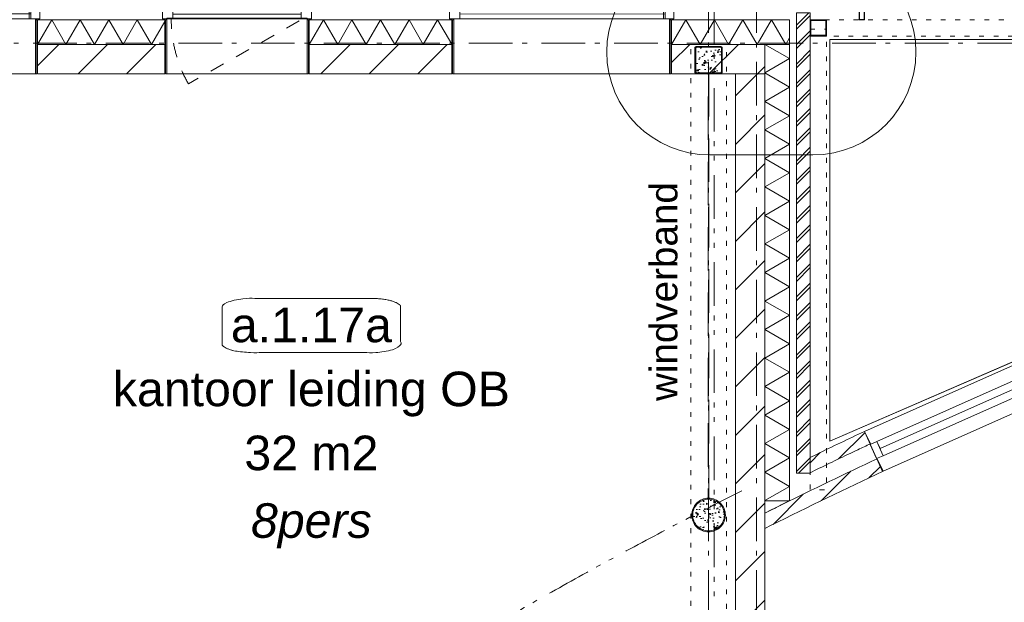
# Model space of a CAD drawing. Header units: millimetres. Extents: x -62314 to 79800, y -34032 to 28340.
# Tile 31 of 256: x 13115 to 20288, y 16239 to 20485. Entities that reach past the tile are written whole.
import ezdxf
from ezdxf.enums import TextEntityAlignment as Align

# ---------------------------------------------------------------- set-up
doc = ezdxf.new("R2010")
doc.units = ezdxf.units.MM
doc.header["$LTSCALE"] = 508
doc.header["$PDMODE"] = 1
doc.header["$PDSIZE"] = -2
for name, pattern in [('Dash Style-1', [0.41664, 0.20828, -0.20836]), ('Dash Style-12', [0.9375, 0.625, -0.3125]), ('Dash Style-5', [0.20828, 0.069425, -0.138855]), ('Dash Style-6', [1.04164, 0.625, -0.20828, 0.06943, -0.13893]), ('Dash Style-8', [1.25, 0.625, -0.20828, 0.06943, -0.13893, 0.06943, -0.13893])]:
    doc.linetypes.add(name, pattern=pattern)
for name, color, linetype, lineweight in [('(00) tekening-lijn draairichting', 7, 'Dash Style-1', 0), ('(00) tekening-merk kozijn', 40, 'Continuous', 0), ('(00) tekening-stramien-algemeen', 7, 'Dash Style-6', 0), ('(00) tekening-verwijzing', 33, 'Fence_Line', 0), ('(00) tekst-algemeen', 8, 'Continuous', 0), ('(00) tekst-klein', 8, 'Continuous', 0), ('(00) tekst-ruimtenummer-algemeen', 8, 'Continuous', 0), ('(00) tekst-ruimtenummer-gradering', 8, 'Continuous', 0), ('(02) sloop-demarcatielijn', 5, 'Dash Style-1', 0), ('(21) buitenwanden-X baksteen_metselwerk', 92, 'Continuous', 0), ('(22) binnenwanden-X bestaand', 7, 'Continuous', 0), ('(22) binnenwanden-X kalkzandsteen', 1, 'Continuous', 0), ('(28) hoofddraagconstructie-bovenliggend', 1, 'Dash Style-5', 0), ('(41) buitenwandafwerkingen-az-R-strekmetaal _ rooster', 142, 'Continuous', 0), ('(42) binnenwandafwerkingen-R plaatmateriaal algemeen', 12, 'Continuous', 0), ('(__) constructies_materialen-K isolatie', 8, 'Continuous', 0), ('(__) constructies_materialen-q beton', 6, 'Continuous', 0), ('(__) constructies_materialen-Xh2 staalproducten', 1, 'Continuous', 0), ('(__) constructies_materialen-Xh4 alu producten', 140, 'Continuous', 0), ('None', 7, 'Continuous', 0)]:
    doc.layers.add(name, color=color, linetype=linetype, lineweight=lineweight)
doc.styles.add('Arial', font='Arial')
doc.styles.add('Arial Italic (italic)', font='Arial Italic')
doc.linetypes.add('Fence_Line', pattern='A,0,[1,Fence_Line.shx,S=0.19685,R=0,X=0,Y=-0.441942],-5', length=5)
pattern_1 = [(45, (163395.98, 42314.6), (-176.7767, 176.7767), [])]
pattern_2 = [(45, (0, 0), (-89.80256, 89.80256), [])]
pattern_3 = [(95, (0, 0), (77.05, 64.654), [10.477, -115.252])]
pattern_4 = [(40, (0, 0), (-88.01, 60.6), [8.382, -92.202]), (145.45, (6.42, 5.39), (-10.957, 125.25), [8.905, -97.95]), (91.184, (-19.76, 19.76), (121.776, 89.074), [15.716, -172.88]), (141.636, (-9.61, 27.18), (-3.9, 188.55), [13.36, -146.924]), (36.18, (-19.76, 19.76), (-3.9, 188.55), [12.57, -138.3]), (66, (-4.94, 24.696), (98.736, 19.192), [10.477, -115.252]), (11, (-4.94, 24.7), (-47.597, 95.67), [8.382, -92.202]), (116.45, (3.29, 26.295), (51.14, 114.86), [8.905, -97.95]), (82.5, (0, 0), (-31.683, 34.085), [0.01, -277.224]), (82.5, (302.015, 2294.028), (-31.683, 34.0854), [0.011, -277.2237]), (82.5, (302.05, 2294.305), (-31.683, 34.0854), [0.011, -277.2237]), (82.5, (612.402, 4651.658), (-31.683, 34.08538), [0.011, -277.2237]), (82.5, (612.44, 4651.935), (-31.683, 34.08538), [0.011, -277.2237]), (52.5, (0, 0), (-12.974, 64.948), [0.01, -177.618]), (52.5, (825.335, 1075.597), (-12.9744, 64.9479), [0.011, -177.6175]), (52.5, (825.505, 1075.82), (-12.9744, 64.9479), [0.011, -177.6175]), (52.5, (2201.67, 2869.27), (-12.97435, 64.94785), [0.011, -177.6175]), (52.5, (2201.84, 2869.493), (-12.97435, 64.94785), [0.011, -177.6175]), (12.5, (-22.03, -22.03), (54.96, 50.5044), [0.01, -288.47]), (12.5, (844.31, 170.034), (54.9603, 50.5044), [0.011, -288.4695]), (12.5, (844.584, 170.095), (54.9603, 50.5044), [0.011, -288.4695]), (12.5, (3546.987, 769.203), (54.96032, 50.5044), [0.011, -288.4695]), (12.5, (3547.26, 769.264), (54.96032, 50.5044), [0.011, -288.4695]), (2.5, (-31.91, -31.91), (47.72, 67.497), [0.01, -220.436]), (2.5, (1120.5, 18.41), (47.72, 67.4973), [0.011, -220.436]), (2.5, (1120.78, 18.42), (47.72, 67.4973), [0.011, -220.436]), (2.5, (2957.37, 98.61), (47.7201, 67.4973), [0.011, -220.4356]), (2.5, (2957.65, 98.62), (47.7201, 67.4973), [0.011, -220.4356])]

# ---------------------------------------------------------------- blocks, each defined once
blk = doc.blocks.new('(00)-1-ruimtenummer-200')
at = {"layer": '(00) tekst-ruimtenummer-algemeen', "color": 17, "lineweight": 0, "transparency": 33554687}
blk.add_open_spline([(433.3, 618), (491.4, 618), (591.9, 600.3), (650, 569.8), (650, 420.4), (650, 271.1), (591.9, 240.5), (491.4, 222.9), (0, 222.9), (-491.4, 222.9), (-591.9, 240.5), (-650, 271.1), (-650, 420.4), (-650, 569.8), (-591.9, 600.3), (-491.4, 618), (-14.5, 618), (433.3, 618)], degree=2, knots=[0, 0, 0, 0.013296, 0.026591, 0.039887, 0.251662, 0.264958, 0.278253, 0.291549, 0.503324, 0.51662, 0.529915, 0.543211, 0.754986, 0.768281, 0.781577, 0.794873, 1, 1, 1], dxfattribs=at)
at = {"layer": 'None', "color": 7, "linetype": 'Continuous', "lineweight": 0}
blk.add_point((0, 0), dxfattribs=at)
at = {"layer": '(00) tekst-ruimtenummer-algemeen', "color": 17, "transparency": 33554687, "style": 'Arial'}
for tag, p in [('nummer', (0, 222.9)), ('naam', (0, -243.4)), ('oppervlak', (0, -709.7))]:
    blk.add_attdef(tag, text='', height=251.7, dxfattribs=at).set_placement(p, align=Align.BOTTOM_CENTER)
at = {"layer": '(00) tekst-ruimtenummer-gradering', "color": 17, "transparency": 33554687, "style": 'Arial Italic (italic)'}
blk.add_attdef('personen', text='', height=251.7, dxfattribs=at).set_placement((0, -875.5), align=Align.TOP_CENTER)
at = {"layer": 'None', "color": 0, "flags": 1}
blk.add_attdef('klasse', (-1353.2, -1667.8), '', height=251.7, dxfattribs=at)
blk = doc.blocks.new('Isolatie Object-5')
at = {"layer": '(__) constructies_materialen-K isolatie', "color": 2, "lineweight": 0, "transparency": 33554687, "flags": 128}
blk.add_lwpolyline([(0, 90), (3327.9, 90), (3327.9, -90), (0, -90)], close=True, dxfattribs=at)
blk.add_lwpolyline([(0, -90), (103.9, 90), (207.8, -90), (207.8, -90), (311.8, 90), (415.7, -90), (415.7, -90), (519.6, 90), (623.5, -90), (623.5, -90), (727.5, 90), (831.4, -90), (831.4, -90), (935.3, 90), (1039.2, -90), (1039.2, -90), (1143.2, 90), (1247.1, -90), (1247.1, -90), (1351, 90), (1454.9, -90), (1454.9, -90), (1558.8, 90), (1662.8, -90), (1662.8, -90), (1766.7, 90), (1870.6, -90), (1870.6, -90), (1974.5, 90), (2078.5, -90), (2078.5, -90), (2182.4, 90), (2286.3, -90), (2286.3, -90), (2390.2, 90), (2494.2, -90), (2494.2, -90), (2598.1, 90), (2702, -90), (2702, -90), (2805.9, 90), (2909.9, -90), (2909.9, -90), (3013.8, 90), (3117.7, -90), (3117.7, -90), (3221.6, 90), (3325.5, -90), (3327.9, -85.9)], dxfattribs=at)
blk = doc.blocks.new('Isolatie Object-6')
at = {"layer": '(__) constructies_materialen-K isolatie', "color": 2, "lineweight": 0, "transparency": 33554687, "flags": 128}
blk.add_lwpolyline([(0, 90), (859, 90), (859, -90), (0, -90)], close=True, dxfattribs=at)
blk.add_lwpolyline([(0, -90), (103.9, 90), (207.8, -90), (207.8, -90), (311.8, 90), (415.7, -90), (415.7, -90), (519.6, 90), (623.5, -90), (623.5, -90), (727.5, 90), (831.4, -90), (859, -42.2)], dxfattribs=at)
blk = doc.blocks.new('kozijn bestaand plt-2')
at = {"layer": 'None', "color": 17, "lineweight": 0, "transparency": 33554687, "flags": 128}
for points in [[(-4, 320), (1207.9, 320), (1207.9, 0), (-4, 0)], [(49, 217), (49, 103), (-4, 103), (-4, 217)], [(49, 217), (1207.9, 217), (1207.9, 103), (49, 103)], [(49, 217), (1207.9, 217), (1207.9, 160), (49, 160)], [(1207.9, 217), (1207.9, 103), (1154.9, 103), (1154.9, 217)]]:
    blk.add_lwpolyline(points, close=True, dxfattribs=at)
blk = doc.blocks.new('Group-49-1')
at = {"layer": '(22) binnenwanden-X bestaand', "linetype": 'Continuous', "lineweight": 0, "transparency": 33554687}
h = blk.add_hatch(dxfattribs=at)
h.set_pattern_fill('Brick', style=0, pattern_type=2)
h.set_pattern_definition(pattern_2)
edge = h.paths.add_edge_path()
edge.add_arc((-135408, -43511.6), 20615.6, 115.0176, 116.09308)
edge.add_line((-144475.3, -24997.2), (-144523.3, -25020.6))
edge.add_line((-144523.3, -25020.6), (-144523.3, -25131.6))
edge.add_line((-144523.3, -25131.6), (-144475.4, -25108.1))
edge.add_arc((-136167.3, -41988.2), 18813.9, 115.18856, 116.20545, ccw=False)
edge.add_line((-144174.5, -24963.3), (-144174.5, -24963.3))
edge.add_line((-144174.5, -24963.3), (-144174.5, -24963.3))
edge.add_arc((-129910.7, -55291.1), 33514.6, 115.01759, 115.18855, ccw=False)
edge.add_line((-144083.9, -24920.9), (-144083.9, -24920.9))
edge.add_line((-144083.9, -24920.9), (-144126.2, -24830.2))
h = blk.add_hatch(dxfattribs=at)
h.set_pattern_fill('Brick', style=0, pattern_type=2)
h.set_pattern_definition(pattern_2)
edge = h.paths.add_edge_path()
edge.add_arc((-129910.7, -55291.1), 33394.6, 115.01759, 116.3497)
edge.add_line((-144732.9, -25366.1), (-144732.9, -25366.1))
edge.add_line((-144732.9, -25366.1), (-144732.9, -25366.1))
edge.add_arc((-136120.2, -42754.5), 19404.5, 116.34971, 116.59061)
edge.add_line((-144805.9, -25402.5), (-144853.3, -25426.2))
edge.add_line((-144853.3, -25426.2), (-144853.3, -25537.9))
edge.add_line((-144853.3, -25537.9), (-144805.9, -25514.2))
edge.add_arc((-129998.1, -55103.8), 33088, 115.0176, 116.58521, ccw=False)
edge.add_line((-143990.9, -25120.2), (-144033.2, -25029.6))
edge.add_line((-144033.2, -25029.6), (-144033.2, -25029.6))
at = {"layer": '(22) binnenwanden-X bestaand', "color": 1, "lineweight": 0, "transparency": 33554687, "flags": 128}
for points in [[(-144126.2, -24830.2, 0.004693), (-144475.3, -24997.2), (-144523.3, -25020.6), (-144523.3, -25131.6), (-144475.4, -25108.1, -0.004437), (-144174.5, -24963.3), (-144174.5, -24963.3), (-144174.5, -24963.3, -0.000746), (-144083.9, -24920.9), (-144083.9, -24920.9)], [(-144033.2, -25029.6, 0.005812), (-144732.9, -25366.1), (-144732.9, -25366.1), (-144732.9, -25366.1, 0.001051), (-144805.9, -25402.5), (-144853.3, -25426.2), (-144853.3, -25537.9), (-144805.9, -25514.2, -0.00684), (-143990.9, -25120.2), (-144033.2, -25029.6)]]:
    blk.add_lwpolyline(points, format="xyb", close=True, dxfattribs=at)
at = {"layer": 'None', "color": 17, "transparency": 33554687, "rotation": 23.98134738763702}
blk.add_blockref('kozijn bestaand plt-2', (-143992.6, -25121), dxfattribs=at)
blk = doc.blocks.new('Symbol-3')
at = {"layer": '(__) constructies_materialen-Xh2 staalproducten', "color": 3, "lineweight": 0, "transparency": 33554687, "flags": 128}
for points in [[(-60, 60), (-60, -60), (60, -60), (60, 60)], [(53.7, -53.7), (-53.7, -53.7), (-53.7, 53.7), (53.7, 53.7)]]:
    blk.add_lwpolyline(points, close=True, dxfattribs=at)
blk = doc.blocks.new('Group-51-1')
at = {"layer": '(28) hoofddraagconstructie-bovenliggend', "color": 2, "lineweight": 0, "transparency": 33554687, "flags": 128}
for points in [[(35579.7, 15590.5), (35579.7, 15710.5), (45079.7, 15710.5), (45079.7, 15590.5)], [(35459.7, 15640.5), (35579.7, 15640.5), (35579.7, 12284.8), (35459.7, 12284.8)]]:
    blk.add_lwpolyline(points, close=True, dxfattribs=at)
at = {"layer": '(41) buitenwandafwerkingen-az-R-strekmetaal _ rooster', "color": 1, "lineweight": 0, "transparency": 33554687, "flags": 128}
blk.add_lwpolyline([(35603.9, 12637.7), (37684.7, 13541.3), (37684.7, 15565.5), (35603.9, 15565.5)], close=True, dxfattribs=at)
at = {"layer": 'None', "color": 17, "lineweight": 0, "transparency": 33554687}
blk.add_line((35603.9, 12637.7), (37684.7, 13541.3), dxfattribs=at)
at = {"layer": 'None', "color": 17, "transparency": 33554687}
blk.add_blockref('Symbol-3', (35519.7, 15650.5), dxfattribs=at)
blk = doc.blocks.new('kolom 244.5x6.3-staal-beton')
at = {"layer": '(__) constructies_materialen-q beton', "linetype": 'Continuous', "lineweight": 0, "transparency": 33554687}
h = blk.add_hatch(dxfattribs=at)
h.set_pattern_fill('(__)q beton gewapend fijn 1_5', color=253, style=0, pattern_type=2)
h.set_pattern_definition(pattern_3)
h.paths.add_polyline_path([(115.5, 0), (114.9, -11.3), (113.3, -22.5), (110.5, -33.5), (106.7, -44.2), (101.9, -54.4), (96, -64.2), (89.3, -73.3), (81.7, -81.7), (73.3, -89.3), (64.2, -96), (54.4, -101.9), (44.2, -106.7), (33.5, -110.5), (22.5, -113.3), (11.3, -114.9), (0, -115.5), (-11.3, -114.9), (-22.5, -113.3), (-33.5, -110.5), (-44.2, -106.7), (-54.4, -101.9), (-64.2, -96), (-73.3, -89.3), (-81.7, -81.7), (-89.3, -73.3), (-96, -64.2), (-101.9, -54.4), (-106.7, -44.2), (-110.5, -33.5), (-113.3, -22.5), (-114.9, -11.3), (-115.5, 0), (-114.9, 11.3), (-113.3, 22.5), (-110.5, 33.5), (-106.7, 44.2), (-101.9, 54.4), (-96, 64.2), (-89.3, 73.3), (-81.7, 81.7), (-73.3, 89.3), (-64.2, 96), (-54.4, 101.9), (-44.2, 106.7), (-33.5, 110.5), (-22.5, 113.3), (-11.3, 114.9), (0, 115.5), (11.3, 114.9), (22.5, 113.3), (33.5, 110.5), (44.2, 106.7), (54.4, 101.9), (64.2, 96), (73.3, 89.3), (81.7, 81.7), (89.3, 73.3), (96, 64.2), (101.9, 54.4), (106.7, 44.2), (110.5, 33.5), (113.3, 22.5), (114.9, 11.3)])
h = blk.add_hatch(dxfattribs=at)
h.set_pattern_fill('(__)q beton gewapend fijn 1_5-1', color=8, style=0, pattern_type=2)
h.set_pattern_definition(pattern_4)
h.paths.add_polyline_path([(115.5, 0), (114.9, -11.3), (113.3, -22.5), (110.5, -33.5), (106.7, -44.2), (101.9, -54.4), (96, -64.2), (89.3, -73.3), (81.7, -81.7), (73.3, -89.3), (64.2, -96), (54.4, -101.9), (44.2, -106.7), (33.5, -110.5), (22.5, -113.3), (11.3, -114.9), (0, -115.5), (-11.3, -114.9), (-22.5, -113.3), (-33.5, -110.5), (-44.2, -106.7), (-54.4, -101.9), (-64.2, -96), (-73.3, -89.3), (-81.7, -81.7), (-89.3, -73.3), (-96, -64.2), (-101.9, -54.4), (-106.7, -44.2), (-110.5, -33.5), (-113.3, -22.5), (-114.9, -11.3), (-115.5, 0), (-114.9, 11.3), (-113.3, 22.5), (-110.5, 33.5), (-106.7, 44.2), (-101.9, 54.4), (-96, 64.2), (-89.3, 73.3), (-81.7, 81.7), (-73.3, 89.3), (-64.2, 96), (-54.4, 101.9), (-44.2, 106.7), (-33.5, 110.5), (-22.5, 113.3), (-11.3, 114.9), (0, 115.5), (11.3, 114.9), (22.5, 113.3), (33.5, 110.5), (44.2, 106.7), (54.4, 101.9), (64.2, 96), (73.3, 89.3), (81.7, 81.7), (89.3, 73.3), (96, 64.2), (101.9, 54.4), (106.7, 44.2), (110.5, 33.5), (113.3, 22.5), (114.9, 11.3)])
at = {"layer": '(__) constructies_materialen-q beton', "color": 5, "lineweight": 0, "transparency": 33554687, "flags": 128}
blk.add_lwpolyline([(115.5, 0), (114.9, -11.3), (113.3, -22.5), (110.5, -33.5), (106.7, -44.2), (101.9, -54.4), (96, -64.2), (89.3, -73.3), (81.7, -81.7), (73.3, -89.3), (64.2, -96), (54.4, -101.9), (44.2, -106.7), (33.5, -110.5), (22.5, -113.3), (11.3, -114.9), (0, -115.5), (-11.3, -114.9), (-22.5, -113.3), (-33.5, -110.5), (-44.2, -106.7), (-54.4, -101.9), (-64.2, -96), (-73.3, -89.3), (-81.7, -81.7), (-89.3, -73.3), (-96, -64.2), (-101.9, -54.4), (-106.7, -44.2), (-110.5, -33.5), (-113.3, -22.5), (-114.9, -11.3), (-115.5, 0), (-114.9, 11.3), (-113.3, 22.5), (-110.5, 33.5), (-106.7, 44.2), (-101.9, 54.4), (-96, 64.2), (-89.3, 73.3), (-81.7, 81.7), (-73.3, 89.3), (-64.2, 96), (-54.4, 101.9), (-44.2, 106.7), (-33.5, 110.5), (-22.5, 113.3), (-11.3, 114.9), (0, 115.5), (11.3, 114.9), (22.5, 113.3), (33.5, 110.5), (44.2, 106.7), (54.4, 101.9), (64.2, 96), (73.3, 89.3), (81.7, 81.7), (89.3, 73.3), (96, 64.2), (101.9, 54.4), (106.7, 44.2), (110.5, 33.5), (113.3, 22.5), (114.9, 11.3)], close=True, dxfattribs=at)
at = {"layer": '(__) constructies_materialen-Xh2 staalproducten', "color": 3, "lineweight": 0, "transparency": 33554687, "flags": 128}
for points in [[(-122.5, 0, -0.414214), (0, 122.5, -0.414214), (122.5, 0, -0.414214), (0, -122.5, -0.414214)], [(-115.5, 0, -0.414214), (0, 115.5, -0.414214), (115.5, 0, -0.414214), (0, -115.5, -0.414214)]]:
    blk.add_lwpolyline(points, format="xyb", close=True, dxfattribs=at)
at = {"layer": 'None', "color": 7, "linetype": 'Continuous', "lineweight": 0, "transparency": 33554687}
blk.add_point((0, 0), dxfattribs=at)
blk = doc.blocks.new('kolom 200x200x6.3-staal-beton')
at = {"layer": '(__) constructies_materialen-q beton', "linetype": 'Continuous', "lineweight": 0, "transparency": 33554687}
h = blk.add_hatch(dxfattribs=at)
h.set_pattern_fill('(__)q beton gewapend fijn 1_5', color=253, style=0, pattern_type=2)
h.set_pattern_definition(pattern_3)
edge = h.paths.add_edge_path()
edge.add_line((-93.7, 85), (-93.7, -85))
edge.add_arc((-85, -85), 8.7, 180, 270)
edge.add_line((-85, -93.7), (85, -93.7))
edge.add_arc((85, -85), 8.7, 270, 360)
edge.add_line((93.7, -85), (93.7, 85))
edge.add_arc((85, 85), 8.7, 0, 90)
edge.add_line((85, 93.7), (-85, 93.7))
edge.add_arc((-85, 85), 8.7, 90, 180)
edge.add_line((-93.7, 85), (-93.7, 85))
h = blk.add_hatch(dxfattribs=at)
h.set_pattern_fill('(__)q beton gewapend fijn 1_5-1', color=8, style=0, pattern_type=2)
h.set_pattern_definition(pattern_4)
edge = h.paths.add_edge_path()
edge.add_line((-93.7, 85), (-93.7, -85))
edge.add_arc((-85, -85), 8.7, 180, 270)
edge.add_line((-85, -93.7), (85, -93.7))
edge.add_arc((85, -85), 8.7, 270, 360)
edge.add_line((93.7, -85), (93.7, 85))
edge.add_arc((85, 85), 8.7, 0, 90)
edge.add_line((85, 93.7), (-85, 93.7))
edge.add_arc((-85, 85), 8.7, 90, 180)
edge.add_line((-93.7, 85), (-93.7, 85))
at = {"layer": '(__) constructies_materialen-q beton', "color": 5, "lineweight": 0, "transparency": 33554687, "flags": 128}
blk.add_lwpolyline([(-93.7, 85), (-93.7, -85, 0.414214), (-85, -93.7), (85, -93.7, 0.414214), (93.7, -85), (93.7, 85, 0.414214), (85, 93.7), (-85, 93.7, 0.414214), (-93.7, 85)], format="xyb", close=True, dxfattribs=at)
at = {"layer": '(__) constructies_materialen-Xh2 staalproducten', "color": 3, "lineweight": 0, "transparency": 33554687, "flags": 128}
for points in [[(85, 100), (-85, 100, 0.414214), (-100, 85), (-100, -85, 0.414214), (-85, -100), (85, -100, 0.414214), (100, -85), (100, 85, 0.414214), (85, 100)], [(-93.7, 85, -0.414214), (-85, 93.7), (85, 93.7, -0.414214), (93.7, 85), (93.7, -85, -0.414214), (85, -93.7), (-85, -93.7, -0.414214), (-93.7, -85)]]:
    blk.add_lwpolyline(points, format="xyb", close=True, dxfattribs=at)
at = {"layer": 'None', "color": 7, "linetype": 'Continuous', "lineweight": 0, "transparency": 33554687}
blk.add_point((0, 0), dxfattribs=at)
blk = doc.blocks.new('Group-52-1')
at = {"layer": '(28) hoofddraagconstructie-bovenliggend', "color": 2, "lineweight": 0, "transparency": 33554687, "flags": 128}
blk.add_lwpolyline([(34590, 15530.5), (34850, 15530.5), (34850, 7237.9), (34590, 7237.9)], close=True, dxfattribs=at)
at = {"layer": '(__) constructies_materialen-Xh2 staalproducten', "color": 3, "linetype": 'Dash Style-12', "lineweight": 0, "transparency": 33554687, "flags": 128}
blk.add_lwpolyline([(34717.5, 15316.2), (34722.5, 15316.2), (34722.5, 12222.5), (34717.5, 12222.5)], close=True, dxfattribs=at)
at = {"layer": 'None', "color": 17, "transparency": 33554687}
for name, p in [('kolom 200x200x6.3-staal-beton', (34720, 15416.2)), ('kolom 244.5x6.3-staal-beton', (34720, 12100))]:
    blk.add_blockref(name, p, dxfattribs=at)
at = {"layer": '(00) tekst-klein', "color": 17, "transparency": 33554687, "insert": (34292, 12931.2), "char_height": 201.377, "attachment_point": 1, "rotation": 90, "line_spacing_factor": 0.962448, "style": 'Arial'}
blk.add_mtext('windverband', dxfattribs=at)
blk = doc.blocks.new('constructie laagbouw basis-blok a')
at = {"layer": 'None', "color": 17, "transparency": 33554687}
for name in ['Group-51-1', 'Group-52-1']:
    blk.add_blockref(name, (0, 0), dxfattribs=at)
blk = doc.blocks.new('alu regel 40x100')
at = {"layer": '(__) constructies_materialen-Xh4 alu producten', "color": 1, "lineweight": 0, "transparency": 33554687, "flags": 128}
for points in [[(0, 100), (0, 0), (40, 0), (40, 100)], [(38, 2), (2, 2), (2, 98), (38, 98)]]:
    blk.add_lwpolyline(points, close=True, dxfattribs=at)
blk = doc.blocks.new('Group-53-1')
at = {"layer": 'None', "color": 17, "transparency": 33554687}
blk.add_blockref('alu regel 40x100', (18625.2, 7977.5), dxfattribs=at)
blk = doc.blocks.new('constructie laagbouw 01 totaal')
at = {"layer": 'None', "color": 17, "transparency": 33554687}
for name, p in [('Group-53-1', (0, 0)), ('constructie laagbouw basis-blok a', (-17191.5, -7733))]:
    blk.add_blockref(name, p, dxfattribs=at)
blk = doc.blocks.new('00-merk kozijn')
at = {"layer": '(00) tekening-merk kozijn', "color": 2, "lineweight": 0, "transparency": 33554687, "flags": 128}
blk.add_lwpolyline([(233.3, 50, 0.105357), (349.4, 74.7), (350, 75), (350, 225), (349.4, 225.3, 0.105357), (233.3, 250), (-233.3, 250, 0.105357), (-349.4, 225.3), (-350, 225), (-350, 75), (-349.4, 74.7, 0.105357), (-233.3, 50)], format="xyb", close=True, dxfattribs=at)
at = {"layer": 'None', "color": 7, "linetype": 'Continuous', "lineweight": 0, "transparency": 33554687}
blk.add_point((0, 0), dxfattribs=at)
at = {"layer": '(00) tekening-merk kozijn', "color": 2, "transparency": 33554687, "style": 'Arial'}
blk.add_attdef('MERK', text='', height=100.7, dxfattribs=at).set_placement((0, 149.9), align=Align.MIDDLE_CENTER)
blk = doc.blocks.new('kozijn aansluiting-hoek zonder lijst')
at = {"layer": '(42) binnenwandafwerkingen-R plaatmateriaal algemeen', "color": 17, "lineweight": 0, "transparency": 33554687, "flags": 128}
blk.add_lwpolyline([(-32, 469), (-22, 469), (-22, 75), (-32, 75)], close=True, dxfattribs=at)
at = {"layer": 'None', "color": 17, "lineweight": 0, "transparency": 33554687}
blk.add_line((-17, 255), (-17, 469), dxfattribs=at)
at = {"layer": 'None', "color": 17, "lineweight": 0, "transparency": 33554687, "flags": 128}
blk.add_lwpolyline([(-76, 70), (0, 70), (0, 0), (-76, 0)], close=True, dxfattribs=at)
at = {"layer": 'None', "color": 7, "linetype": 'Continuous', "lineweight": 0, "transparency": 33554687}
for p in [(0, 0), (12, -75)]:
    blk.add_point(p, dxfattribs=at)
blk = doc.blocks.new('bu-a-06 plt')
at = {"layer": '(00) tekening-lijn draairichting', "color": 17, "lineweight": 0, "transparency": 33554687, "flags": 128}
blk.add_lwpolyline([(909.1, -297.9, 0.12979), (1034, 175), (76, 175)], format="xyb", close=True, dxfattribs=at)
at = {"layer": 'None', "color": 17, "lineweight": 0, "transparency": 33554687}
blk.add_line((1022, 210), (88, 210), dxfattribs=at)
at = {"layer": 'None', "color": 17, "lineweight": 0, "transparency": 33554687, "flags": 128}
for points in [[(0, 320), (1110, 320), (1110, 245), (0, 245)], [(88, 245), (1022, 245), (1022, 175), (88, 175)], [(44, 180), (1066, 180), (1066, -224), (44, -224)]]:
    blk.add_lwpolyline(points, close=True, dxfattribs=at)
at = {"layer": 'None', "color": 7, "linetype": 'Continuous', "lineweight": 0, "transparency": 33554687}
blk.add_point((0, 0), dxfattribs=at)
at = {"layer": '(00) tekst-algemeen', "color": 17, "transparency": 33554687}
blk.add_blockref('00-merk kozijn', (555, 320), dxfattribs=at).add_auto_attribs({'MERK': 'bu-a-06'})
at = {"layer": 'None', "color": 17, "transparency": 33554687, "rotation": 180}
blk.add_blockref('kozijn aansluiting-hoek zonder lijst', (12, 245), dxfattribs=at)
at = {"layer": 'None', "color": 17, "transparency": 33554687, "xscale": -1, "rotation": 180}
blk.add_blockref('kozijn aansluiting-hoek zonder lijst', (1098, 245), dxfattribs=at)
blk = doc.blocks.new('Isolatie Object-7')
at = {"layer": '(__) constructies_materialen-K isolatie', "color": 2, "lineweight": 0, "transparency": 33554687, "flags": 128}
blk.add_lwpolyline([(0, 90), (1038, 90), (1038, -90), (0, -90)], close=True, dxfattribs=at)
blk.add_lwpolyline([(0, -90), (103.9, 90), (207.8, -90), (207.8, -90), (311.8, 90), (415.7, -90), (415.7, -90), (519.6, 90), (623.5, -90), (623.5, -90), (727.5, 90), (831.4, -90), (935.3, 90), (1038, -87.9)], dxfattribs=at)
blk = doc.blocks.new('bu-a-02 plt')
at = {"layer": 'None', "color": 17, "lineweight": 0, "transparency": 33554687}
blk.add_line((88, 210), (1584, 212.5), dxfattribs=at)
at = {"layer": 'None', "color": 17, "lineweight": 0, "transparency": 33554687, "flags": 128}
for points in [[(0, 320), (1660, 320), (1660, 245), (0, 245)], [(88, 245), (1584, 245), (1584, 175), (88, 175)], [(44, 175), (1616, 175), (1616, -224), (44, -224)]]:
    blk.add_lwpolyline(points, close=True, dxfattribs=at)
at = {"layer": 'None', "color": 7, "linetype": 'Continuous', "lineweight": 0, "transparency": 33554687}
blk.add_point((0, 0), dxfattribs=at)
at = {"layer": '(00) tekst-algemeen', "color": 17, "transparency": 33554687}
blk.add_blockref('00-merk kozijn', (830, 320), dxfattribs=at).add_auto_attribs({'MERK': 'bu-a-02'})
at = {"layer": 'None', "color": 17, "transparency": 33554687, "rotation": 180}
blk.add_blockref('kozijn aansluiting-hoek zonder lijst', (12, 245), dxfattribs=at)
at = {"layer": 'None', "color": 17, "transparency": 33554687, "xscale": -1, "rotation": 180}
blk.add_blockref('kozijn aansluiting-hoek zonder lijst', (1648, 245), dxfattribs=at)
blk = doc.blocks.new('Isolatie Object-8')
at = {"layer": '(__) constructies_materialen-K isolatie', "color": 2, "lineweight": 0, "transparency": 33554687, "flags": 128}
blk.add_lwpolyline([(0, 90), (928, 90), (928, -90), (0, -90)], close=True, dxfattribs=at)
blk.add_lwpolyline([(0, -90), (103.9, 90), (207.8, -90), (207.8, -90), (311.8, 90), (415.7, -90), (415.7, -90), (519.6, 90), (623.5, -90), (623.5, -90), (727.5, 90), (831.4, -90), (928, 77.3)], dxfattribs=at)
blk = doc.blocks.new('Group-162-1')
at = {"layer": '(00) tekening-verwijzing', "color": 7, "linetype": 'Continuous', "lineweight": 0, "transparency": 33554687, "flags": 128}
blk.add_lwpolyline([(-145089.1, -21314.6), (-144502.2, -21314.6, -1), (-144502.2, -22814.6), (-145254.1, -22814.6, -1), (-145254.1, -21314.6)], format="xyb", close=True, dxfattribs=at)

msp = doc.modelspace()

# ---------------------------------------------------------------- hatches: boundary and pattern name
at = {"layer": '(21) buitenwanden-X baksteen_metselwerk', "linetype": 'Continuous', "lineweight": 0, "transparency": 33554687}
h = msp.add_hatch(dxfattribs=at)
h.set_pattern_fill('(__)F metselwerk 2', color=253, style=0, pattern_type=2)
h.set_pattern_definition([(45, (163395.98, 42314.6), (70.71068, -70.71068), []), (45, (163410.13, 42300.46), (70.71068, -70.71068), [])])
h.paths.add_polyline_path([(18772.72, 20535.36), (18872.72, 20535.36), (18872.72, 17179.17), (18772.72, 17179.17)])
at = {"layer": '(22) binnenwanden-X kalkzandsteen', "linetype": 'Continuous', "lineweight": 0, "transparency": 33554687}
h = msp.add_hatch(dxfattribs=at)
h.set_pattern_fill('(__)F kzs 1_100', color=253, style=0, pattern_type=2)
h.set_pattern_definition(pattern_1)
h.paths.add_polyline_path([(13243.72, 20305.36), (13243.72, 20091.36), (14171.72, 20091.36), (14171.72, 20305.36)])
h = msp.add_hatch(dxfattribs=at)
h.set_pattern_fill('(__)F kzs 1_100', color=253, style=0, pattern_type=2)
h.set_pattern_definition(pattern_1)
h.paths.add_polyline_path([(15223.72, 20305.36), (15223.72, 20091.36), (16261.72, 20091.36), (16261.72, 20305.36)])
h = msp.add_hatch(dxfattribs=at)
h.set_pattern_fill('(__)F kzs 1_100', color=253, style=0, pattern_type=2)
h.set_pattern_definition(pattern_1)
h.paths.add_polyline_path([(17863.72, 20305.36), (17863.72, 20091.36), (18542.72, 20091.36), (18542.72, 20305.36), (17874.08, 20305.36), (17874.08, 20305.36)])
h = msp.add_hatch(dxfattribs=at)
h.set_pattern_fill('(__)F kzs 1_100', color=253, style=0, pattern_type=2)
h.set_pattern_definition(pattern_1)
h.paths.add_polyline_path([(18328.72, 20091.36), (18542.72, 20091.36), (18542.72, 12345.58), (18328.72, 12345.58)])

# ---------------------------------------------------------------- linework, layer by layer
at = {"layer": '(00) tekening-stramien-algemeen', "color": 2, "lineweight": 0, "transparency": 33554687}
msp.add_line((57450, 20315.36), (-21063.27, 20315.36), dxfattribs=at)
at = {"layer": '(00) tekening-stramien-algemeen', "color": 2, "lineweight": 0, "transparency": 33554687, "flags": 128}
for points in [[(18133.04, 6631.11), (18133.04, 22610.28), (17586.59, 23156.73)], [(18483.04, 6631.11), (18483.04, 22610.28), (19029.49, 23156.73)]]:
    msp.add_lwpolyline(points, dxfattribs=at)
at = {"layer": '(02) sloop-demarcatielijn', "color": 6, "linetype": 'Dash Style-8', "lineweight": 0, "transparency": 33554687, "flags": 128}
msp.add_lwpolyline([(10976.68, 11627.91), (18174.75, 11627.91), (18174.75, 28339.61)], dxfattribs=at)
msp.add_lwpolyline([(18376.04, 17052.15, 0.1248115), (5892.49, 6225.03), (7035.89, 6225.03), (7035.89, 4525.03)], format="xyb", dxfattribs=at)
at = {"layer": '(21) buitenwanden-X baksteen_metselwerk', "color": 7, "lineweight": 0, "transparency": 33554687, "flags": 128}
msp.add_lwpolyline([(18772.72, 20535.36), (18872.72, 20535.36), (18872.72, 17179.17), (18772.72, 17179.17)], close=True, dxfattribs=at)
at = {"layer": '(22) binnenwanden-X kalkzandsteen', "color": 3, "lineweight": 0, "transparency": 33554687, "flags": 128}
for points in [[(13243.72, 20305.36), (13243.72, 20091.36), (14171.72, 20091.36), (14171.72, 20305.36)], [(15223.72, 20305.36), (15223.72, 20091.36), (16261.72, 20091.36), (16261.72, 20305.36)], [(17863.72, 20305.36), (17863.72, 20091.36), (18542.72, 20091.36), (18542.72, 20305.36), (17874.08, 20305.36), (17874.08, 20305.36)], [(18328.72, 20091.36), (18542.72, 20091.36), (18542.72, 12345.58), (18328.72, 12345.58)]]:
    msp.add_lwpolyline(points, close=True, dxfattribs=at)
at = {"layer": '(__) constructies_materialen-K isolatie', "color": 2, "lineweight": 0, "transparency": 33554687, "flags": 128}
msp.add_lwpolyline([(18542.72, 16977.44), (18542.72, 16888.43), (18722.72, 16977.44)], close=True, dxfattribs=at)

# ---------------------------------------------------------------- block references
at = {"layer": '(__) constructies_materialen-K isolatie', "color": 2}
for name, p in [('Isolatie Object-8', (13243.72, 20395.36)), ('Isolatie Object-7', (15223.72, 20395.36)), ('Isolatie Object-6', (17863.72, 20395.36))]:
    msp.add_blockref(name, p, dxfattribs=at)
at = {"layer": '(__) constructies_materialen-K isolatie', "color": 2, "rotation": 270}
msp.add_blockref('Isolatie Object-5', (18632.72, 20305.36), dxfattribs=at)
at = {"layer": 'None', "color": 17, "transparency": 33554687}
for name, p in [('Group-162-1', (163395.98, 42314.6)), ('bu-a-02 plt', (11612.72, 20315.36)), ('bu-a-02 plt', (16232.72, 20315.36)), ('constructie laagbouw 01 totaal', (604.57, 12507.88)), ('Group-49-1', (163395.98, 42314.6))]:
    msp.add_blockref(name, p, dxfattribs=at)
at = {"layer": 'None', "color": 17, "transparency": 33554687, "xscale": -1}
msp.add_blockref('bu-a-06 plt', (15252.72, 20315.36), dxfattribs=at)
at = {"layer": 'None', "color": 17, "transparency": 33554687}
msp.add_blockref('(00)-1-ruimtenummer-200', (15239.5, 17836.18), dxfattribs=at).add_auto_attribs({'nummer': 'a.1.17a', 'naam': 'kantoor leiding OB', 'oppervlak': '32 m2', 'personen': '8pers'})

doc.saveas('drawing.dxf')
